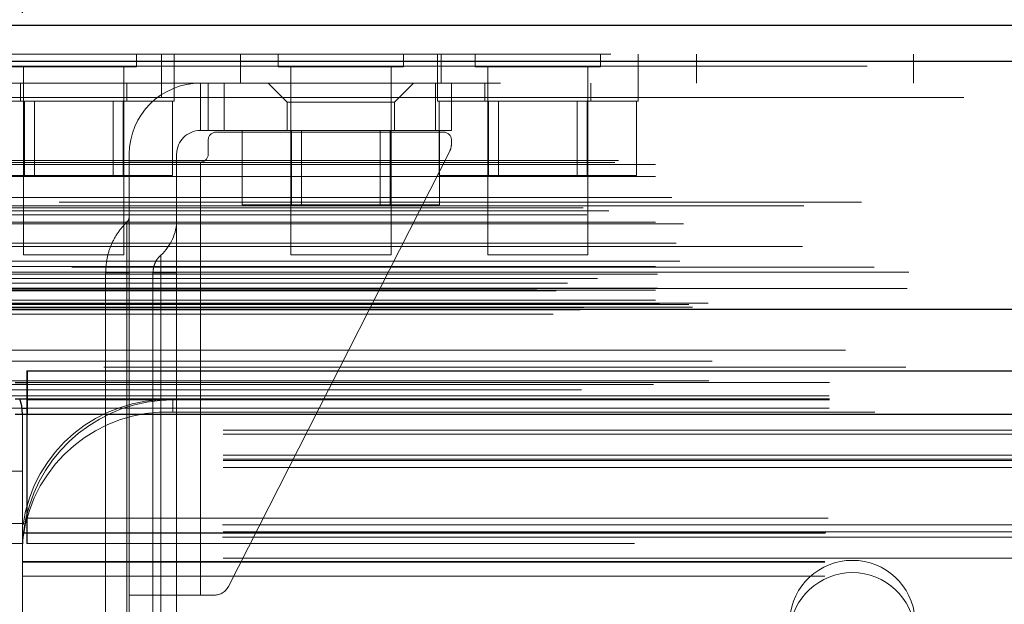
# Model space of a CAD drawing. Header units: inches. Extents: x 0.2 to 10.8, y 0.2 to 8.2.
# Tile 9 of 171: x 3.0785 to 3.2013, y 2.1873 to 2.2601. Entities that reach past the tile are written whole.
import ezdxf

# ---------------------------------------------------------------- set-up
doc = ezdxf.new("R2010")
doc.units = ezdxf.units.IN
doc.header["$MEASUREMENT"] = 0
doc.linetypes.add('HIDDEN', pattern=[0.07500000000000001, 0.05, -0.025])
doc.layers.add('DIMENSIONS', color=140, linetype='Continuous')
doc.layers.add('SLD-0', color=179, linetype='Continuous')
doc.styles.add('SLDTEXTSTYLE0', font='TXT', dxfattribs={"width": 0.7})
doc.dimstyles.new('SLDDIMSTYLE0', dxfattribs={"dimtxt": 0.0849609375, "dimasz": 0.13, "dimexe": 0, "dimexo": 0.0625, "dimgap": 0.021240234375, "dimtad": 0, "dimtih": 1, "dimtoh": 1, "dimlfac": 20, "dimrnd": 1e-09, "dimzin": 12, "dimdsep": 46, "dimtxsty": 'SLDTEXTSTYLE0', "dimsah": 1, "dimcen": 0.09, "dimadec": 0, "dimazin": 3, "dimtfac": 1, "dimtofl": 0, "dimtmove": 0, "dimatfit": 3, "dimfxl": 0, "dimfrac": 2, "dimtolj": 1, "dimtzin": 12, "dimarcsym": 0})

# ---------------------------------------------------------------- blocks, each defined once
blk = doc.blocks.new('_D_29')
at = {"layer": 'DIMENSIONS'}
for p, q in [((3.078871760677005, 2.260963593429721), (3.078871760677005, 2.65352070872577)), ((4.755771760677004, 2.260963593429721), (4.755771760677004, 2.65352070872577)), ((3.078871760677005, 2.52852070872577), (3.660557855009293, 2.52852070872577)), ((3.775690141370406, 2.528520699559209), (3.747160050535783, 2.528520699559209)), ((3.747160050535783, 2.528520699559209), (3.747160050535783, 2.393489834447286)), ((4.098838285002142, 2.528520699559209), (4.127368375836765, 2.528520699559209)), ((4.127368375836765, 2.528520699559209), (4.127368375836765, 2.393489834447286)), ((4.755771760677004, 2.52852070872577), (4.213970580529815, 2.52852070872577)), ((3.747160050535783, 2.393489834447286), (3.775690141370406, 2.393489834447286)), ((4.127368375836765, 2.393489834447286), (4.098838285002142, 2.393489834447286))]:
    blk.add_line(p, q, dxfattribs=at)
for points in [[(3.078871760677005, 2.52852070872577), (3.208871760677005, 2.50852070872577), (3.208871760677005, 2.54852070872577)], [(4.755771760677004, 2.52852070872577), (4.625771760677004, 2.54852070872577), (4.625771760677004, 2.50852070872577)]]:
    blk.add_solid(points, dxfattribs=at)
at = {"layer": 'DIMENSIONS', "char_height": 0.08333333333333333, "attachment_point": 1, "style": 'SLDTEXTSTYLE0'}
for s, insert in [('33.54', (3.775690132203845, 2.654963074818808)), ('851.9', (3.775690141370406, 2.500912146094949))]:
    blk.add_mtext(s, dxfattribs=dict(at, insert=insert))

msp = doc.modelspace()

# ---------------------------------------------------------------- linework, layer by layer
at = {"layer": 'SLD-0', "linetype": 'Continuous', "lineweight": 25}
for p, q in [((3.052228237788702, 2.259420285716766), (4.782407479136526, 2.259420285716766)), ((3.050461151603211, 2.254957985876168), (4.784174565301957, 2.254957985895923)), ((3.045010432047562, 2.224045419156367), (4.789625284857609, 2.224045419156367)), ((3.079467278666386, 2.216363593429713), (4.755176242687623, 2.216363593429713)), ((3.079467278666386, 2.216363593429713), (3.079467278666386, 2.210963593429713)), ((3.077971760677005, 2.214934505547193), (3.079467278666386, 2.214934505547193)), ((3.077971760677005, 2.212872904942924), (3.079467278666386, 2.212872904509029)), ((3.079421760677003, 2.212874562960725), (3.079421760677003, 2.210963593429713)), ((3.077967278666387, 2.210963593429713), (3.079467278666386, 2.210963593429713)), ((3.078817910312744, 2.211724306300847), (3.079421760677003, 2.211724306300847)), ((3.079467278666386, 2.210963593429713), (4.755176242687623, 2.210963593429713))]:
    msp.add_line(p, q, dxfattribs=at)
at = {"layer": 'SLD-0', "linetype": 'HIDDEN', "lineweight": 18}
for p, q in [((4.784174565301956, 2.254957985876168), (3.05046115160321, 2.254957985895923)), ((3.052228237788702, 2.255820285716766), (4.782407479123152, 2.255820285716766)), ((3.093072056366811, 2.254257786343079), (3.093072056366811, 2.255820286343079)), ((3.096209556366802, 2.250420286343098), (3.096209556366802, 2.255820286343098)), ((3.097759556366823, 2.252220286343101), (3.097759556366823, 2.255820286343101)), ((3.106059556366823, 2.255820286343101), (3.106059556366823, 2.252220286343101)), ((3.110747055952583, 2.255820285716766), (3.110747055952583, 2.254257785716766)), ((3.126372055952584, 2.254257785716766), (3.126372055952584, 2.255820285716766)), ((3.130609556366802, 2.255820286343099), (3.130609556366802, 2.252220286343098)), ((3.131059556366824, 2.252220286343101), (3.131059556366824, 2.255820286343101)), ((3.13529705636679, 2.255820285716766), (3.13529705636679, 2.254257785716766)), ((3.15092205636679, 2.254257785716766), (3.15092205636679, 2.255820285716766)), ((3.155609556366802, 2.252220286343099), (3.155609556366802, 2.255820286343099)), ((3.162909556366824, 2.252220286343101), (3.162909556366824, 2.255820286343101)), ((3.189959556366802, 2.2522202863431), (3.189959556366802, 2.2558202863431)), ((3.050461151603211, 2.254332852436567), (4.784174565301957, 2.254332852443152)), ((4.784174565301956, 2.254332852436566), (3.05046115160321, 2.254332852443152)), ((3.077447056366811, 2.254257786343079), (3.093072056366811, 2.254257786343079)), ((3.079009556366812, 2.254257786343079), (3.079009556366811, 2.230820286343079)), ((3.091509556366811, 2.230820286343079), (3.091509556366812, 2.254257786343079)), ((3.110747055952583, 2.254257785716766), (3.126372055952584, 2.254257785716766)), ((3.112309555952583, 2.254257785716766), (3.112309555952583, 2.230820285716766)), ((3.124809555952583, 2.230820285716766), (3.124809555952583, 2.254257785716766)), ((3.13529705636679, 2.254257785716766), (3.15092205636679, 2.254257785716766)), ((3.13685955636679, 2.254257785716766), (3.136859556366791, 2.230820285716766)), ((3.14935955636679, 2.230820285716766), (3.14935955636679, 2.254257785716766)), ((3.069159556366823, 2.252220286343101), (3.096209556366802, 2.252220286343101)), ((3.078634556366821, 2.252220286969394), (3.078634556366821, 2.249970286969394)), ((3.091884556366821, 2.249970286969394), (3.091884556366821, 2.252220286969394)), ((4.738459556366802, 2.252220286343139), (3.096209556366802, 2.252220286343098)), ((3.097759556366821, 2.249970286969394), (3.097759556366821, 2.252220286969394)), ((3.101039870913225, 2.252220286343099), (3.101039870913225, 2.246314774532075)), ((3.101039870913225, 2.246314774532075), (3.101039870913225, 2.252220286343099)), ((3.101039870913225, 2.252220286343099), (3.101039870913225, 2.246314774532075)), ((3.101039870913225, 2.246314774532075), (3.101039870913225, 2.252220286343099)), ((3.101039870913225, 2.252220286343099), (3.101039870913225, 2.246314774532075)), ((3.101039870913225, 2.246314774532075), (3.101039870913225, 2.252220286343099)), ((3.101039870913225, 2.252220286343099), (3.101039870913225, 2.246314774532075)), ((3.101039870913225, 2.246314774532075), (3.101039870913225, 2.252220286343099)), ((3.102024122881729, 2.252220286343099), (3.102024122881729, 2.246314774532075)), ((3.103992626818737, 2.252220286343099), (3.103992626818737, 2.246314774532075)), ((3.103992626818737, 2.252220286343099), (3.103992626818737, 2.246314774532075)), ((3.103992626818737, 2.252220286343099), (3.103992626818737, 2.246314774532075)), ((3.103992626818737, 2.252220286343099), (3.103992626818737, 2.246314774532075)), ((3.103992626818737, 2.252220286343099), (3.103992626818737, 2.246314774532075)), ((3.103992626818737, 2.252220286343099), (3.103992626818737, 2.246314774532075)), ((3.103992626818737, 2.252220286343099), (3.103992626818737, 2.246314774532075)), ((3.103992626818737, 2.252220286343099), (3.103992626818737, 2.246314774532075)), ((3.109504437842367, 2.252220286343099), (3.111866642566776, 2.249858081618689)), ((3.125252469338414, 2.249858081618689), (3.127614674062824, 2.252220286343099)), ((3.13037057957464, 2.252220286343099), (3.13037057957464, 2.246314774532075)), ((3.13037057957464, 2.252220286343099), (3.13037057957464, 2.246314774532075)), ((3.13037057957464, 2.252220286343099), (3.13037057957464, 2.246314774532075)), ((3.13037057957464, 2.252220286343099), (3.13037057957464, 2.246314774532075)), ((3.13037057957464, 2.252220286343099), (3.13037057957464, 2.246314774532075)), ((3.13037057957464, 2.252220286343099), (3.13037057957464, 2.246314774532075)), ((3.13037057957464, 2.252220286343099), (3.13037057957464, 2.246314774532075)), ((3.13037057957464, 2.252220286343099), (3.13037057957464, 2.246314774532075)), ((3.130609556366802, 2.252220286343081), (3.130609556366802, 2.249970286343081)), ((3.132339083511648, 2.252220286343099), (3.132339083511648, 2.246314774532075)), ((3.136484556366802, 2.252220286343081), (3.136484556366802, 2.249970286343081)), ((3.149734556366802, 2.249970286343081), (3.149734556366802, 2.252220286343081)), ((3.155609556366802, 2.249970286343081), (3.155609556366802, 2.252220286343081)), ((3.096209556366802, 2.250420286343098), (3.070309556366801, 2.250420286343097)), ((3.072759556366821, 2.249970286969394), (3.097759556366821, 2.249970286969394)), ((3.079110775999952, 2.249970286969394), (3.079110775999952, 2.240720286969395)), ((3.080362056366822, 2.249970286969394), (3.080362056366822, 2.240720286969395)), ((3.090157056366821, 2.240720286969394), (3.090157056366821, 2.249970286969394)), ((3.091408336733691, 2.249970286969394), (3.091408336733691, 2.240720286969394)), ((3.096209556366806, 2.250420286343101), (4.738459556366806, 2.250420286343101)), ((3.096209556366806, 2.250420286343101), (4.738459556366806, 2.250420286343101)), ((4.738459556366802, 2.250420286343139), (3.096209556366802, 2.250420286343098)), ((4.738459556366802, 2.250420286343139), (3.096209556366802, 2.250420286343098)), ((3.097557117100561, 2.249970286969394), (3.09755711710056, 2.240720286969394)), ((3.125252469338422, 2.249858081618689), (3.111866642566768, 2.249858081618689)), ((3.111866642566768, 2.249858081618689), (3.111866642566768, 2.246314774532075)), ((3.125252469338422, 2.246314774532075), (3.125252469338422, 2.249858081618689)), ((3.130609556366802, 2.249970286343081), (3.155609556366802, 2.249970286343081)), ((3.130811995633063, 2.249970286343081), (3.130811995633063, 2.240720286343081)), ((3.136960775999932, 2.249970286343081), (3.136960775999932, 2.240720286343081)), ((3.138212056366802, 2.249970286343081), (3.138212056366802, 2.240720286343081)), ((3.148007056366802, 2.240720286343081), (3.148007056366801, 2.249970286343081)), ((3.149258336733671, 2.249970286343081), (3.149258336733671, 2.240720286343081)), ((3.155407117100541, 2.249970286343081), (3.155407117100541, 2.240720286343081)), ((3.102024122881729, 2.246314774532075), (3.101039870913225, 2.246314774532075)), ((3.103992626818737, 2.246314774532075), (3.102024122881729, 2.246314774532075)), ((3.103992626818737, 2.246314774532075), (3.13037057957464, 2.246314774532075)), ((3.106261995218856, 2.246314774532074), (3.106261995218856, 2.237064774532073)), ((3.112410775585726, 2.246314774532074), (3.112410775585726, 2.237064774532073)), ((3.113662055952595, 2.246314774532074), (3.113662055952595, 2.237064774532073)), ((3.123457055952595, 2.237064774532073), (3.123457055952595, 2.246314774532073)), ((3.124708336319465, 2.246314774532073), (3.124708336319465, 2.237064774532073)), ((3.132339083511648, 2.246314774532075), (3.13037057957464, 2.246314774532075)), ((3.130857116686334, 2.246314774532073), (3.130857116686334, 2.237064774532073)), ((3.102024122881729, 2.24513367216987), (3.102024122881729, 2.243362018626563)), ((3.131354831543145, 2.246117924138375), (3.103008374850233, 2.246117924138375)), ((3.132339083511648, 2.244621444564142), (3.132339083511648, 2.24513367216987)), ((3.132125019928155, 2.243728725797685), (3.104540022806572, 2.189516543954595)), ((3.053165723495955, 2.242587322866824), (4.781469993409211, 2.242587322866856)), ((3.09218160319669, 2.243362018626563), (3.09218160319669, 2.24237776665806)), ((3.098087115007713, 2.24237776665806), (3.098087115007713, 2.243362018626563)), ((3.052727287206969, 2.242327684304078), (4.781908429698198, 2.2423276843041)), ((3.057796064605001, 2.242087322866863), (4.776839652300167, 2.242087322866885)), ((3.057796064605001, 2.242087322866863), (4.776839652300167, 2.242087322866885)), ((3.09218160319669, 2.24237776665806), (3.09218160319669, 2.188440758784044)), ((3.101039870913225, 2.24237776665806), (3.09218160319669, 2.24237776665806)), ((3.098087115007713, 2.24237776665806), (3.098087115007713, 2.188440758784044)), ((3.101039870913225, 2.24237776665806), (3.101039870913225, 2.188440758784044)), ((3.101039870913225, 2.24237776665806), (3.101039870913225, 2.188440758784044)), ((3.101039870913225, 2.188440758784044), (3.101039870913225, 2.24237776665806)), ((3.101039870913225, 2.188440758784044), (3.101039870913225, 2.24237776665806)), ((3.101039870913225, 2.24237776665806), (3.101039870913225, 2.188440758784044)), ((3.101039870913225, 2.24237776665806), (3.101039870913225, 2.188440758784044)), ((3.101039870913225, 2.188440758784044), (3.101039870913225, 2.24237776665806)), ((3.101039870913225, 2.188440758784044), (3.101039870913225, 2.24237776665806)), ((3.101039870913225, 2.24237776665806), (3.101039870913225, 2.188440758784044)), ((3.101039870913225, 2.24237776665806), (3.101039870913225, 2.188440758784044)), ((3.101039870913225, 2.188440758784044), (3.101039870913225, 2.24237776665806)), ((3.101039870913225, 2.188440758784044), (3.101039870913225, 2.24237776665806)), ((3.101039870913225, 2.24237776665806), (3.101039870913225, 2.188440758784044)), ((3.101039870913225, 2.24237776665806), (3.101039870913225, 2.188440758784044)), ((3.101039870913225, 2.188440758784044), (3.101039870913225, 2.24237776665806)), ((3.101039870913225, 2.188440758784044), (3.101039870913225, 2.24237776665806)), ((3.057796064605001, 2.24056777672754), (4.776839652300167, 2.240567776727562)), ((3.072961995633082, 2.240720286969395), (3.079110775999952, 2.240720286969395)), ((3.079110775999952, 2.240720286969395), (3.091408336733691, 2.240720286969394)), ((3.091408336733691, 2.240720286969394), (3.09755711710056, 2.240720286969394)), ((3.130811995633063, 2.240720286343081), (3.136960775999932, 2.240720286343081)), ((3.136960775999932, 2.240720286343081), (3.149258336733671, 2.240720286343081)), ((3.149258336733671, 2.240720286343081), (3.155407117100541, 2.240720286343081)), ((3.05981564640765, 2.237982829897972), (4.774820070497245, 2.237982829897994)), ((3.048764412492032, 2.236668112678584), (4.785871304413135, 2.236668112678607)), ((4.78345008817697, 2.237369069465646), (3.051184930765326, 2.237369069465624)), ((3.057796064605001, 2.236946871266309), (4.776839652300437, 2.236946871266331)), ((4.776280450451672, 2.236951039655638), (3.058347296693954, 2.236951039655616)), ((3.106261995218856, 2.237064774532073), (3.112410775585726, 2.237064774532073)), ((3.112410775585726, 2.237064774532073), (3.124708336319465, 2.237064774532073)), ((3.124708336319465, 2.237064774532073), (3.130857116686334, 2.237064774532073)), ((3.049231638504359, 2.235792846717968), (4.785398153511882, 2.23579284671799)), ((3.051945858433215, 2.236317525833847), (4.782689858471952, 2.236317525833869)), ((3.057796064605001, 2.234879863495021), (4.776839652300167, 2.234879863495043)), ((3.061254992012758, 2.234689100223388), (4.773375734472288, 2.234689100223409)), ((4.77609620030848, 2.231880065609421), (3.058539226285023, 2.2318800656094)), ((3.060373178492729, 2.232285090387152), (4.774262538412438, 2.232285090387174)), ((3.060373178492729, 2.232285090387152), (4.774262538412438, 2.232285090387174)), ((3.079009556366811, 2.230820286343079), (3.091509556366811, 2.230820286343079)), ((3.112309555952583, 2.230820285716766), (3.124809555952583, 2.230820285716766)), ((3.136859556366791, 2.230820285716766), (3.14935955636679, 2.230820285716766)), ((4.78501769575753, 2.229303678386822), (3.049617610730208, 2.229303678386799)), ((3.057796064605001, 2.229377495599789), (4.776839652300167, 2.229377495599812)), ((3.060799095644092, 2.230046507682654), (4.773834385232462, 2.230046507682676)), ((3.046026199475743, 2.227863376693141), (4.788609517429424, 2.227863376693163)), ((3.050554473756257, 2.227881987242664), (4.78408124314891, 2.227881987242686)), ((3.057796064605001, 2.228673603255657), (4.776839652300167, 2.228673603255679)), ((3.057796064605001, 2.228673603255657), (3.089184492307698, 2.228673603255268)), ((3.058046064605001, 2.228423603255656), (4.776589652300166, 2.228423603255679)), ((3.08923148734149, 2.228598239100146), (3.08923148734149, 2.155763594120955)), ((3.089365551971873, 2.228673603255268), (4.776839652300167, 2.228673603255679)), ((3.091886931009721, 2.155763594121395), (3.091886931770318, 2.228598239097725)), ((3.091886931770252, 2.228598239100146), (3.091886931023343, 2.155763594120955)), ((3.091886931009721, 2.155763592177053), (3.091886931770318, 2.228598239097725)), ((3.091886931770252, 2.228598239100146), (3.091886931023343, 2.155763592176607)), ((3.091886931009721, 2.155763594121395), (3.091886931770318, 2.228598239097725)), ((3.091886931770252, 2.228598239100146), (3.091886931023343, 2.155763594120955)), ((3.091886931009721, 2.155763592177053), (3.091886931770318, 2.228598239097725)), ((3.091886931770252, 2.228598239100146), (3.091886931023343, 2.155763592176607)), ((3.091886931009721, 2.155763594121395), (3.091886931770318, 2.228598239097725)), ((3.091886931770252, 2.228598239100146), (3.091886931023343, 2.155763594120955)), ((3.091886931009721, 2.155763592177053), (3.091886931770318, 2.228598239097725)), ((3.091886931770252, 2.228598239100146), (3.091886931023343, 2.155763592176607)), ((3.091886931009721, 2.155763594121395), (3.091886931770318, 2.228598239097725)), ((3.091886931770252, 2.228598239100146), (3.091886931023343, 2.155763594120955)), ((3.091886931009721, 2.155763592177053), (3.091886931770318, 2.228598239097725)), ((3.091886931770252, 2.228598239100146), (3.091886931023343, 2.155763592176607)), ((3.09218160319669, 2.228598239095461), (3.091886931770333, 2.228598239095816)), ((3.09218160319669, 2.228598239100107), (3.091886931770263, 2.228598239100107)), ((3.09218160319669, 2.228598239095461), (3.091886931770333, 2.228598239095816)), ((3.09218160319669, 2.228598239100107), (3.091886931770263, 2.228598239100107)), ((3.09218160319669, 2.228598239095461), (3.091886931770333, 2.228598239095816)), ((3.09218160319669, 2.228598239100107), (3.091886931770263, 2.228598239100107)), ((3.09218160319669, 2.228598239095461), (3.091886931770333, 2.228598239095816)), ((3.09218160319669, 2.228598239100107), (3.091886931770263, 2.228598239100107)), ((3.09218160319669, 2.228598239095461), (3.091886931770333, 2.228598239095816)), ((3.09218160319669, 2.228598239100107), (3.091886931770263, 2.228598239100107)), ((3.09218160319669, 2.228598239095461), (3.091886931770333, 2.228598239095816)), ((3.09218160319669, 2.228598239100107), (3.091886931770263, 2.228598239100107)), ((3.09218160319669, 2.228598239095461), (3.091886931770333, 2.228598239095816)), ((3.09218160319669, 2.228598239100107), (3.091886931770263, 2.228598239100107)), ((3.09218160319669, 2.228598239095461), (3.091886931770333, 2.228598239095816)), ((3.09218160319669, 2.228598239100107), (3.091886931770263, 2.228598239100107)), ((3.09218160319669, 2.228598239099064), (3.092181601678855, 2.155763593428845)), ((3.095134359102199, 2.228598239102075), (3.095134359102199, 2.15576359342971)), ((3.098087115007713, 2.228598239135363), (3.096115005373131, 2.228598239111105)), ((3.096115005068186, 2.155763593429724), (3.096115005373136, 2.228598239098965)), ((3.098087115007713, 2.228598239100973), (3.096115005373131, 2.228598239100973)), ((3.096115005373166, 2.228598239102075), (3.09611500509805, 2.155763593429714)), ((3.098087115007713, 2.228598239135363), (3.096115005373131, 2.228598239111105)), ((3.096115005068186, 2.155763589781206), (3.096115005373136, 2.228598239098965)), ((3.098087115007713, 2.228598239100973), (3.096115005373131, 2.228598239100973)), ((3.096115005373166, 2.228598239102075), (3.09611500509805, 2.155763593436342)), ((3.098087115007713, 2.228598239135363), (3.096115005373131, 2.228598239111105)), ((3.096115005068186, 2.155763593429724), (3.096115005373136, 2.228598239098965)), ((3.098087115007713, 2.228598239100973), (3.096115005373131, 2.228598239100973)), ((3.096115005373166, 2.228598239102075), (3.09611500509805, 2.155763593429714)), ((3.098087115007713, 2.228598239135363), (3.096115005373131, 2.228598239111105)), ((3.096115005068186, 2.155763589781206), (3.096115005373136, 2.228598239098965)), ((3.098087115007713, 2.228598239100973), (3.096115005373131, 2.228598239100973)), ((3.096115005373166, 2.228598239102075), (3.09611500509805, 2.155763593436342)), ((3.098087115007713, 2.228598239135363), (3.096115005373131, 2.228598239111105)), ((3.096115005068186, 2.155763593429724), (3.096115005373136, 2.228598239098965)), ((3.098087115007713, 2.228598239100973), (3.096115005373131, 2.228598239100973)), ((3.096115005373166, 2.228598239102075), (3.09611500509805, 2.155763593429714)), ((3.098087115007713, 2.228598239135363), (3.096115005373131, 2.228598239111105)), ((3.096115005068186, 2.155763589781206), (3.096115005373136, 2.228598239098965)), ((3.098087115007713, 2.228598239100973), (3.096115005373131, 2.228598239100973)), ((3.096115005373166, 2.228598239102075), (3.09611500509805, 2.155763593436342)), ((3.098087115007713, 2.228598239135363), (3.096115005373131, 2.228598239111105)), ((3.096115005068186, 2.155763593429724), (3.096115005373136, 2.228598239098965)), ((3.098087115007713, 2.228598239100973), (3.096115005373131, 2.228598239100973)), ((3.096115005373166, 2.228598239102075), (3.09611500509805, 2.155763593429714)), ((3.098087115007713, 2.228598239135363), (3.096115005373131, 2.228598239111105)), ((3.096115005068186, 2.155763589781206), (3.096115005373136, 2.228598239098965)), ((3.098087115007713, 2.228598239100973), (3.096115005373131, 2.228598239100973)), ((3.096115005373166, 2.228598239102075), (3.09611500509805, 2.155763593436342)), ((3.042985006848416, 2.226580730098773), (4.791650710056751, 2.226580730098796)), ((3.042985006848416, 2.226580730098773), (4.791650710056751, 2.226580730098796)), ((4.789169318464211, 2.226631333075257), (3.045466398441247, 2.226631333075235)), ((3.046817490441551, 2.227293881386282), (4.787817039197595, 2.227293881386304)), ((3.058046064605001, 2.226673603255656), (4.776589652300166, 2.226673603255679)), ((3.045412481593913, 2.226325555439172), (4.789223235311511, 2.226325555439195)), ((3.057796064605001, 2.226423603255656), (4.776839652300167, 2.226423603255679)), ((3.057796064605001, 2.226423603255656), (4.776839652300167, 2.226423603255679)), ((3.048854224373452, 2.224271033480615), (4.785781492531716, 2.224271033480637)), ((3.048854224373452, 2.224271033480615), (4.785781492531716, 2.224271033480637)), ((3.057796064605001, 2.225179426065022), (4.776839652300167, 2.225179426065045)), ((3.057796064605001, 2.225179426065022), (4.776839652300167, 2.225179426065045)), ((3.058296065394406, 2.224673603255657), (4.776339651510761, 2.224673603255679)), ((3.058296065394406, 2.224673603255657), (4.776339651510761, 2.224673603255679)), ((3.061943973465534, 2.224631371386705), (4.772691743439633, 2.224631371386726)), ((3.061943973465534, 2.224631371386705), (4.772691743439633, 2.224631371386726)), ((3.062407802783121, 2.224303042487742), (4.772227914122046, 2.224303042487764)), ((3.062407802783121, 2.224303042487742), (4.772227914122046, 2.224303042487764)), ((4.764359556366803, 2.22482028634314), (3.070309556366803, 2.224820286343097)), ((3.04501043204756, 2.223420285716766), (4.789625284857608, 2.223420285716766)), ((3.048276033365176, 2.224000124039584), (4.786359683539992, 2.224000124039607)), ((3.048401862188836, 2.223984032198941), (4.786233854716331, 2.223984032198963)), ((3.064862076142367, 2.217587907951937), (4.7697736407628, 2.217587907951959)), ((3.079421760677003, 2.216363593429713), (3.079467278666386, 2.216363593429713)), ((3.079421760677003, 2.216363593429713), (3.079421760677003, 2.212874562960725)), ((3.057523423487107, 2.214677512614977), (4.777112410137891, 2.214677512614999)), ((3.064424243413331, 2.21511177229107), (4.770197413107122, 2.215111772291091)), ((3.079467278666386, 2.214934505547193), (4.755176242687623, 2.214934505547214)), ((3.036010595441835, 2.213245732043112), (3.079421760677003, 2.213245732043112)), ((3.079421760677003, 2.213245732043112), (4.755221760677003, 2.213245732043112)), ((3.079421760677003, 2.212763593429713), (3.079467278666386, 2.212763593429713)), ((3.079467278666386, 2.212763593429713), (4.755176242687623, 2.212763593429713)), ((3.097621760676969, 2.212763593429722), (3.097621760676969, 2.211242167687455)), ((3.036010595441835, 2.211724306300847), (3.078817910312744, 2.211724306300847)), ((3.078871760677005, 2.194863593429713), (3.078871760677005, 2.210963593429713)), ((3.079421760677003, 2.211724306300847), (4.755221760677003, 2.211724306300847)), ((3.079421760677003, 2.210963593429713), (3.079421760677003, 2.194863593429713)), ((3.079467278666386, 2.210963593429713), (4.755176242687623, 2.210963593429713)), ((3.079467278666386, 2.210963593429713), (4.755176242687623, 2.210963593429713)), ((3.079467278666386, 2.210963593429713), (4.755176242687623, 2.210963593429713)), ((3.079467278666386, 2.210963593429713), (3.079467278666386, 2.194863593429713)), ((3.079467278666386, 2.210963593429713), (4.755176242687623, 2.210963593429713)), ((3.079467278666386, 2.210963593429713), (4.755176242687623, 2.210963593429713)), ((3.385121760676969, 2.211242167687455), (3.097621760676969, 2.211242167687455)), ((3.403871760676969, 2.208981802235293), (3.078871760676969, 2.208981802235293)), ((3.403871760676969, 2.208475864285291), (3.078871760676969, 2.208475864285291)), ((3.403871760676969, 2.205863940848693), (3.078871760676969, 2.205863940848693)), ((3.403871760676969, 2.205381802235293), (3.078871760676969, 2.205381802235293)), ((3.403871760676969, 2.205213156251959), (3.078871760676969, 2.205213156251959)), ((3.075271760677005, 2.203863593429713), (3.078871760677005, 2.203863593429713)), ((3.403871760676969, 2.204342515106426), (3.078871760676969, 2.204342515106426)), ((3.078871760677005, 2.197363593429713), (3.075271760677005, 2.197363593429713)), ((3.075271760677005, 2.197363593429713), (3.078871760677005, 2.197363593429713)), ((3.078871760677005, 2.197363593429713), (3.075271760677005, 2.197363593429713)), ((3.075271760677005, 2.197363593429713), (3.078871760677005, 2.197363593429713)), ((3.078871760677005, 2.197363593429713), (3.075271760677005, 2.197363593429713)), ((3.075271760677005, 2.197363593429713), (3.078871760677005, 2.197363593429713)), ((3.078871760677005, 2.197363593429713), (3.075271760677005, 2.197363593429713)), ((3.075271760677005, 2.197363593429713), (3.078871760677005, 2.197363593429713)), ((3.403807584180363, 2.197175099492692), (3.078935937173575, 2.197175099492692)), ((3.079303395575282, 2.198013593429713), (3.403440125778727, 2.198013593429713)), ((3.079303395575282, 2.198013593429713), (3.403440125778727, 2.198013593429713)), ((3.403871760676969, 2.196304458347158), (3.078871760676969, 2.196304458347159)), ((3.078871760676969, 2.196135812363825), (3.403871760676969, 2.196135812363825)), ((3.079001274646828, 2.196213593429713), (3.403742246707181, 2.196213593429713)), ((3.078871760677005, 2.194863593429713), (3.075271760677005, 2.194863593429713)), ((3.078871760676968, 2.194344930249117), (3.078871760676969, 2.194863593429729)), ((3.403807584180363, 2.195653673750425), (3.078935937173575, 2.195653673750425)), ((3.079467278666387, 2.194863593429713), (3.079421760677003, 2.194863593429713)), ((4.755176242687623, 2.194863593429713), (3.079467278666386, 2.194863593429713)), ((3.078871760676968, 2.194344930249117), (3.078871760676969, 2.194013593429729)), ((3.078871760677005, 2.194013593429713), (3.078871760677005, 2.190813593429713)), ((3.403871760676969, 2.193041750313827), (3.078871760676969, 2.193041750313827)), ((3.078871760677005, 2.192613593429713), (3.403871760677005, 2.192613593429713)), ((3.078871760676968, 2.192535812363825), (3.403871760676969, 2.192535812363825)), ((3.078871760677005, 2.190813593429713), (3.078871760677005, 2.144013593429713)), ((3.078871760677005, 2.190813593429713), (3.403871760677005, 2.190813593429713)), ((3.078871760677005, 2.190813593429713), (3.403871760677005, 2.190813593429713)), ((3.101039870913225, 2.188440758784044), (3.09218160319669, 2.188440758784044)), ((3.09218160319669, 2.188440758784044), (3.09218160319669, 2.155763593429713)), ((3.098087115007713, 2.155763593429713), (3.098087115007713, 2.188440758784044)), ((3.102785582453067, 2.188440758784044), (3.101039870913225, 2.188440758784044))]:
    msp.add_line(p, q, dxfattribs=at)
at = {"layer": 'SLD-0', "linetype": 'HIDDEN', "lineweight": 18, "flags": 128}
for points in [[(4.781469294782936, 2.218949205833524), (3.931233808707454, 2.218949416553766), (3.053170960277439, 2.218949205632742)], [(4.776207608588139, 2.218960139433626), (3.931233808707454, 2.218960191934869), (3.058427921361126, 2.218960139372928)], [(4.788989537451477, 2.216825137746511), (3.880757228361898, 2.216825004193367), (3.045642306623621, 2.216825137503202)], [(4.788988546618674, 2.216825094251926), (3.988493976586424, 2.216823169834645), (3.04564308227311, 2.216825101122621)], [(3.06443904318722, 2.215111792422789), (3.903398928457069, 2.21511223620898), (4.770212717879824, 2.215111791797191)], [(3.048568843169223, 2.214007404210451), (3.903392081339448, 2.214006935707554), (4.786072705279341, 2.214007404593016)], [(3.079467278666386, 2.212872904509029), (3.903392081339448, 2.21287266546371), (4.755176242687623, 2.212872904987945)]]:
    msp.add_lwpolyline(points, dxfattribs=at)
at = {"layer": 'SLD-0', "linetype": 'Continuous', "lineweight": 25, "flags": 128}
msp.add_lwpolyline([(3.078871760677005, 2.210963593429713), (3.078768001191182, 2.2120170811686), (3.078519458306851, 2.212882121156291)], dxfattribs=at)
at = {"layer": 'SLD-0', "linetype": 'HIDDEN', "lineweight": 18}
for centre, radius, start, end in [((3.101039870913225, 2.243362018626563), 0.00885826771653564, 90, 180), ((3.101039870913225, 2.243362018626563), 0.002952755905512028, 90, 180), ((3.103008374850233, 2.24513367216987), 0.0009842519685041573, 90, 180), ((3.131354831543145, 2.24513367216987), 0.0009842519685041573, 0, 90), ((3.13037057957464, 2.244621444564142), 0.001968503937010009, 333.031464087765, 0), ((3.101039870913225, 2.243362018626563), 0.0009842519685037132, 270.0000000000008, 0), ((3.091197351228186, 2.235626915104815), 0.0009842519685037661, 314.4762724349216, 0), ((3.09218160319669, 2.235200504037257), 0.005905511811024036, 311.7633977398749, 0), ((3.09687687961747, 2.194662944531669), 0.01811596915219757, 87.64348374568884, 172.0290646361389), ((3.097621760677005, 2.194013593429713), 0.01875, 90, 167.6822340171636), ((3.09687687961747, 2.193141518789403), 0.01811596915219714, 87.64348374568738, 172.0290646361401), ((3.182321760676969, 2.184936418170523), 0.007832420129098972, 4.087218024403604, 175.9127819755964), ((3.182321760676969, 2.183414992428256), 0.007832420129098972, 4.087218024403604, 175.9127819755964), ((3.102785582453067, 2.190409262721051), 0.001968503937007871, 270.0000000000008, 333.0314640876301)]:
    msp.add_arc(centre, radius, start, end, dxfattribs=at)
for points, knots in [([(3.091886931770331, 2.234924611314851), (3.09149154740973, 2.234488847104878), (3.090700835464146, 2.233617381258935), (3.089873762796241, 2.232048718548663), (3.089330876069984, 2.230360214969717), (3.08926462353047, 2.229185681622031), (3.089231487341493, 2.228598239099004)], [0, 0, 0, 0, 0.2500635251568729, 0.5000911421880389, 0.7499707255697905, 1, 1, 1, 1]), ([(3.091886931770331, 2.228598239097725), (3.091886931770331, 2.230261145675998), (3.091886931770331, 2.232719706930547), (3.091886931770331, 2.234595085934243), (3.091886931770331, 2.235089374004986), (3.091886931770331, 2.234595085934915), (3.091886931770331, 2.232719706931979), (3.091886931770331, 2.230261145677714), (3.091886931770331, 2.228598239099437)], [3.14159265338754, 3.14159265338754, 3.14159265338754, 3.14159265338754, 3.92699081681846, 4.31968989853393, 4.71238898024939, 5.10508806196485, 5.49778714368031, 6.28318530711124, 6.28318530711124, 6.28318530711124, 6.28318530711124]), ([(3.091886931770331, 2.228598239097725), (3.091886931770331, 2.230261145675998), (3.091886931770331, 2.232719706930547), (3.091886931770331, 2.234595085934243), (3.091886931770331, 2.235089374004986), (3.091886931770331, 2.234595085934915), (3.091886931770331, 2.232719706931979), (3.091886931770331, 2.230261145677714), (3.091886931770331, 2.228598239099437)], [3.14159265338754, 3.14159265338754, 3.14159265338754, 3.14159265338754, 3.92699081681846, 4.31968989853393, 4.71238898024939, 5.10508806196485, 5.49778714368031, 6.28318530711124, 6.28318530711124, 6.28318530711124, 6.28318530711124]), ([(3.091886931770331, 2.228598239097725), (3.091886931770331, 2.230261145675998), (3.091886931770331, 2.232719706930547), (3.091886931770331, 2.234595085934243), (3.091886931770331, 2.235089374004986), (3.091886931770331, 2.234595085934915), (3.091886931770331, 2.232719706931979), (3.091886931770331, 2.230261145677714), (3.091886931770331, 2.228598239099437)], [3.14159265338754, 3.14159265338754, 3.14159265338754, 3.14159265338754, 3.92699081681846, 4.31968989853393, 4.71238898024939, 5.10508806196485, 5.49778714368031, 6.28318530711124, 6.28318530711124, 6.28318530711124, 6.28318530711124]), ([(3.091886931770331, 2.228598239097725), (3.091886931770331, 2.230261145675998), (3.091886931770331, 2.232719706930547), (3.091886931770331, 2.234595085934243), (3.091886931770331, 2.235089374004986), (3.091886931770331, 2.234595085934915), (3.091886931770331, 2.232719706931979), (3.091886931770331, 2.230261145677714), (3.091886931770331, 2.228598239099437)], [3.14159265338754, 3.14159265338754, 3.14159265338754, 3.14159265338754, 3.92699081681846, 4.31968989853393, 4.71238898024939, 5.10508806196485, 5.49778714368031, 6.28318530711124, 6.28318530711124, 6.28318530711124, 6.28318530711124]), ([(3.091886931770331, 2.228598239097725), (3.091886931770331, 2.230261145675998), (3.091886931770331, 2.232719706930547), (3.091886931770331, 2.234595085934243), (3.091886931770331, 2.235089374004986), (3.091886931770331, 2.234595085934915), (3.091886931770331, 2.232719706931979), (3.091886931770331, 2.230261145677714), (3.091886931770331, 2.228598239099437)], [3.14159265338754, 3.14159265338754, 3.14159265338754, 3.14159265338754, 3.92699081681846, 4.31968989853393, 4.71238898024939, 5.10508806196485, 5.49778714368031, 6.28318530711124, 6.28318530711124, 6.28318530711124, 6.28318530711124]), ([(3.091886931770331, 2.228598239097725), (3.091886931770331, 2.230261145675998), (3.091886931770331, 2.232719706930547), (3.091886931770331, 2.234595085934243), (3.091886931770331, 2.235089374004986), (3.091886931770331, 2.234595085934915), (3.091886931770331, 2.232719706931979), (3.091886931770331, 2.230261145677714), (3.091886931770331, 2.228598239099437)], [3.14159265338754, 3.14159265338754, 3.14159265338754, 3.14159265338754, 3.92699081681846, 4.31968989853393, 4.71238898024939, 5.10508806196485, 5.49778714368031, 6.28318530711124, 6.28318530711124, 6.28318530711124, 6.28318530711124]), ([(3.091886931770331, 2.228598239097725), (3.091886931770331, 2.230261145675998), (3.091886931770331, 2.232719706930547), (3.091886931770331, 2.234595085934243), (3.091886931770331, 2.235089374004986), (3.091886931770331, 2.234595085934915), (3.091886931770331, 2.232719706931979), (3.091886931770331, 2.230261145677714), (3.091886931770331, 2.228598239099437)], [3.14159265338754, 3.14159265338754, 3.14159265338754, 3.14159265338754, 3.92699081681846, 4.31968989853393, 4.71238898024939, 5.10508806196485, 5.49778714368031, 6.28318530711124, 6.28318530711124, 6.28318530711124, 6.28318530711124]), ([(3.091886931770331, 2.228598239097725), (3.091886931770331, 2.230261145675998), (3.091886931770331, 2.232719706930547), (3.091886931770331, 2.234595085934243), (3.091886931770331, 2.235089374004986), (3.091886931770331, 2.234595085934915), (3.091886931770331, 2.232719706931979), (3.091886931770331, 2.230261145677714), (3.091886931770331, 2.228598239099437)], [3.14159265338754, 3.14159265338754, 3.14159265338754, 3.14159265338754, 3.92699081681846, 4.31968989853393, 4.71238898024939, 5.10508806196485, 5.49778714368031, 6.28318530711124, 6.28318530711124, 6.28318530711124, 6.28318530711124]), ([(3.096115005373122, 2.230795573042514), (3.095969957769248, 2.230648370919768), (3.095679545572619, 2.230353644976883), (3.095377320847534, 2.229807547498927), (3.095173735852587, 2.229217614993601), (3.095147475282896, 2.228804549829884), (3.095134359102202, 2.228598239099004)], [0, 0, 0, 0, 0.24967273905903, 0.499891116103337, 0.7502141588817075, 1, 1, 1, 1]), ([(3.096115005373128, 2.228598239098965), (3.096115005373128, 2.228885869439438), (3.096115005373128, 2.229173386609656), (3.096115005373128, 2.229704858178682), (3.096115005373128, 2.229948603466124), (3.096115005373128, 2.230355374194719), (3.096115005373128, 2.230518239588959), (3.096115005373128, 2.230738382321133), (3.096115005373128, 2.230795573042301), (3.096115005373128, 2.230795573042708), (3.096115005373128, 2.230738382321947), (3.096115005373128, 2.230518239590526), (3.096115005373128, 2.23035537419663), (3.096115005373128, 2.229948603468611), (3.096115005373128, 2.2297048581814), (3.096115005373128, 2.229173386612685), (3.096115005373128, 2.228885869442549), (3.096115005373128, 2.228598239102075)], [0, 0, 0, 0, 0.125, 0.125, 0.25, 0.25, 0.375, 0.375, 0.5, 0.5, 0.625, 0.625, 0.75, 0.75, 0.875, 0.875, 1, 1, 1, 1]), ([(3.096115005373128, 2.228598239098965), (3.096115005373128, 2.228885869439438), (3.096115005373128, 2.229173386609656), (3.096115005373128, 2.229704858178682), (3.096115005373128, 2.229948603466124), (3.096115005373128, 2.230355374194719), (3.096115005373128, 2.230518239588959), (3.096115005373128, 2.230738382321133), (3.096115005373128, 2.230795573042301), (3.096115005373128, 2.230795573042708), (3.096115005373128, 2.230738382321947), (3.096115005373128, 2.230518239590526), (3.096115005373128, 2.23035537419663), (3.096115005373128, 2.229948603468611), (3.096115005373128, 2.2297048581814), (3.096115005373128, 2.229173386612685), (3.096115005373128, 2.228885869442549), (3.096115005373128, 2.228598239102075)], [0, 0, 0, 0, 0.125, 0.125, 0.25, 0.25, 0.375, 0.375, 0.5, 0.5, 0.625, 0.625, 0.75, 0.75, 0.875, 0.875, 1, 1, 1, 1]), ([(3.096115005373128, 2.228598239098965), (3.096115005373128, 2.228885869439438), (3.096115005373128, 2.229173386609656), (3.096115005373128, 2.229704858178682), (3.096115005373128, 2.229948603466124), (3.096115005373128, 2.230355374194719), (3.096115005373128, 2.230518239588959), (3.096115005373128, 2.230738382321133), (3.096115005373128, 2.230795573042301), (3.096115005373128, 2.230795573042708), (3.096115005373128, 2.230738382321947), (3.096115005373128, 2.230518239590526), (3.096115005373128, 2.23035537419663), (3.096115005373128, 2.229948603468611), (3.096115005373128, 2.2297048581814), (3.096115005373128, 2.229173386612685), (3.096115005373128, 2.228885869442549), (3.096115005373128, 2.228598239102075)], [0, 0, 0, 0, 0.125, 0.125, 0.25, 0.25, 0.375, 0.375, 0.5, 0.5, 0.625, 0.625, 0.75, 0.75, 0.875, 0.875, 1, 1, 1, 1]), ([(3.096115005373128, 2.228598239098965), (3.096115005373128, 2.228885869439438), (3.096115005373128, 2.229173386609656), (3.096115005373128, 2.229704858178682), (3.096115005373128, 2.229948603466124), (3.096115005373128, 2.230355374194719), (3.096115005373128, 2.230518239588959), (3.096115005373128, 2.230738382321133), (3.096115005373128, 2.230795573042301), (3.096115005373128, 2.230795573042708), (3.096115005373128, 2.230738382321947), (3.096115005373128, 2.230518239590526), (3.096115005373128, 2.23035537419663), (3.096115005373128, 2.229948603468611), (3.096115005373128, 2.2297048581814), (3.096115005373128, 2.229173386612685), (3.096115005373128, 2.228885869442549), (3.096115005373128, 2.228598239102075)], [0, 0, 0, 0, 0.125, 0.125, 0.25, 0.25, 0.375, 0.375, 0.5, 0.5, 0.625, 0.625, 0.75, 0.75, 0.875, 0.875, 1, 1, 1, 1]), ([(3.096115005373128, 2.228598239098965), (3.096115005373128, 2.228885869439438), (3.096115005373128, 2.229173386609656), (3.096115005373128, 2.229704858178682), (3.096115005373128, 2.229948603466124), (3.096115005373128, 2.230355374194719), (3.096115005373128, 2.230518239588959), (3.096115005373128, 2.230738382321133), (3.096115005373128, 2.230795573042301), (3.096115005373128, 2.230795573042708), (3.096115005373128, 2.230738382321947), (3.096115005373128, 2.230518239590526), (3.096115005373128, 2.23035537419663), (3.096115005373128, 2.229948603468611), (3.096115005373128, 2.2297048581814), (3.096115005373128, 2.229173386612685), (3.096115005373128, 2.228885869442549), (3.096115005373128, 2.228598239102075)], [0, 0, 0, 0, 0.125, 0.125, 0.25, 0.25, 0.375, 0.375, 0.5, 0.5, 0.625, 0.625, 0.75, 0.75, 0.875, 0.875, 1, 1, 1, 1]), ([(3.096115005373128, 2.228598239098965), (3.096115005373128, 2.228885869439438), (3.096115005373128, 2.229173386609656), (3.096115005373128, 2.229704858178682), (3.096115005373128, 2.229948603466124), (3.096115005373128, 2.230355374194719), (3.096115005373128, 2.230518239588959), (3.096115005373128, 2.230738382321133), (3.096115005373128, 2.230795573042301), (3.096115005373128, 2.230795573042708), (3.096115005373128, 2.230738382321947), (3.096115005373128, 2.230518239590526), (3.096115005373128, 2.23035537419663), (3.096115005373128, 2.229948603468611), (3.096115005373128, 2.2297048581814), (3.096115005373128, 2.229173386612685), (3.096115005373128, 2.228885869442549), (3.096115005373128, 2.228598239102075)], [0, 0, 0, 0, 0.125, 0.125, 0.25, 0.25, 0.375, 0.375, 0.5, 0.5, 0.625, 0.625, 0.75, 0.75, 0.875, 0.875, 1, 1, 1, 1]), ([(3.096115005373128, 2.228598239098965), (3.096115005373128, 2.228885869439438), (3.096115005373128, 2.229173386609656), (3.096115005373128, 2.229704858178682), (3.096115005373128, 2.229948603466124), (3.096115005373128, 2.230355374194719), (3.096115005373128, 2.230518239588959), (3.096115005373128, 2.230738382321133), (3.096115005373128, 2.230795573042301), (3.096115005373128, 2.230795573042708), (3.096115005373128, 2.230738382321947), (3.096115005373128, 2.230518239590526), (3.096115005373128, 2.23035537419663), (3.096115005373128, 2.229948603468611), (3.096115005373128, 2.2297048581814), (3.096115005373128, 2.229173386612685), (3.096115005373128, 2.228885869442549), (3.096115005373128, 2.228598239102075)], [0, 0, 0, 0, 0.125, 0.125, 0.25, 0.25, 0.375, 0.375, 0.5, 0.5, 0.625, 0.625, 0.75, 0.75, 0.875, 0.875, 1, 1, 1, 1]), ([(3.096115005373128, 2.228598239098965), (3.096115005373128, 2.228885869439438), (3.096115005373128, 2.229173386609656), (3.096115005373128, 2.229704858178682), (3.096115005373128, 2.229948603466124), (3.096115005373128, 2.230355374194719), (3.096115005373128, 2.230518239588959), (3.096115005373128, 2.230738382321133), (3.096115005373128, 2.230795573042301), (3.096115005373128, 2.230795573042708), (3.096115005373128, 2.230738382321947), (3.096115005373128, 2.230518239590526), (3.096115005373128, 2.23035537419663), (3.096115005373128, 2.229948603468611), (3.096115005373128, 2.2297048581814), (3.096115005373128, 2.229173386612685), (3.096115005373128, 2.228885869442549), (3.096115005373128, 2.228598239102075)], [0, 0, 0, 0, 0.125, 0.125, 0.25, 0.25, 0.375, 0.375, 0.5, 0.5, 0.625, 0.625, 0.75, 0.75, 0.875, 0.875, 1, 1, 1, 1]), ([(3.089231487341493, 2.228598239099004), (3.089231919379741, 2.228644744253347), (3.089232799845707, 2.228739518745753), (3.089241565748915, 2.228781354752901), (3.089255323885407, 2.228742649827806), (3.089268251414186, 2.228647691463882), (3.089274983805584, 2.228598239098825)], [0, 0, 0, 0, 0.2296058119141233, 0.4679217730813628, 0.7229045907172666, 1, 1, 1, 1]), ([(3.091886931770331, 2.228598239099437), (3.091490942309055, 2.228598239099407), (3.090699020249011, 2.228598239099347), (3.089881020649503, 2.22859823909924), (3.089400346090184, 2.228598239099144), (3.089338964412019, 2.228598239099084), (3.089318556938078, 2.228598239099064)], [0, 0, 0, 0, 0.2859748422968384, 0.5719086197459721, 0.8576731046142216, 0.9999999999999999, 0.9999999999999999, 0.9999999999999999, 0.9999999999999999]), ([(3.08931855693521, 2.228598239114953), (3.089338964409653, 2.228598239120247), (3.089400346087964, 2.228598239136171), (3.089881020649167, 2.228598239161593), (3.090699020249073, 2.228598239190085), (3.09149094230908, 2.228598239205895), (3.091886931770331, 2.2285982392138)], [0, 0, 0, 0, 0.142326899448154, 0.4280913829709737, 0.7140251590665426, 1, 1, 1, 1]), ([(3.091886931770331, 2.228598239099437), (3.091490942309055, 2.228598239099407), (3.090699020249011, 2.228598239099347), (3.089881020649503, 2.22859823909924), (3.089400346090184, 2.228598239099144), (3.089338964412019, 2.228598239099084), (3.089318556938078, 2.228598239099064)], [0, 0, 0, 0, 0.2859748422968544, 0.5719086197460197, 0.8576731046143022, 1, 1, 1, 1]), ([(3.08931855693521, 2.228598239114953), (3.089338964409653, 2.228598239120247), (3.089400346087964, 2.228598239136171), (3.089881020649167, 2.228598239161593), (3.090699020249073, 2.228598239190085), (3.09149094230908, 2.228598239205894), (3.091886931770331, 2.2285982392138)], [0, 0, 0, 0, 0.1423268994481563, 0.4280913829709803, 0.7140251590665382, 1, 1, 1, 1]), ([(3.091886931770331, 2.228598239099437), (3.091490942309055, 2.228598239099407), (3.09069902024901, 2.228598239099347), (3.089881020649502, 2.228598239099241), (3.089400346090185, 2.228598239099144), (3.089338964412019, 2.228598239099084), (3.089318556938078, 2.228598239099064)], [0, 0, 0, 0, 0.2859748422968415, 0.5719086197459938, 0.857673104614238, 1, 1, 1, 1]), ([(3.08931855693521, 2.228598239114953), (3.089338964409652, 2.228598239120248), (3.089400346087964, 2.228598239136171), (3.089881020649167, 2.228598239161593), (3.090699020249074, 2.228598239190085), (3.09149094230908, 2.228598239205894), (3.091886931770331, 2.2285982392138)], [0, 0, 0, 0, 0.1423268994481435, 0.4280913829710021, 0.7140251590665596, 0.9999999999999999, 0.9999999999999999, 0.9999999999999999, 0.9999999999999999]), ([(3.091886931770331, 2.228598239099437), (3.091490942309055, 2.228598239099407), (3.09069902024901, 2.228598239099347), (3.089881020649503, 2.22859823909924), (3.089400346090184, 2.228598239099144), (3.089338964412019, 2.228598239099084), (3.089318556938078, 2.228598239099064)], [0, 0, 0, 0, 0.2859748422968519, 0.5719086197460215, 0.8576731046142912, 1, 1, 1, 1]), ([(3.08931855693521, 2.228598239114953), (3.089338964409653, 2.228598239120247), (3.089400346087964, 2.228598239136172), (3.089881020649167, 2.228598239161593), (3.090699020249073, 2.228598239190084), (3.09149094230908, 2.228598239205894), (3.091886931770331, 2.2285982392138)], [0, 0, 0, 0, 0.1423268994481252, 0.4280913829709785, 0.7140251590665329, 1, 1, 1, 1]), ([(3.091886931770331, 2.228598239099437), (3.091490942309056, 2.228598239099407), (3.090699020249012, 2.228598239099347), (3.089881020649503, 2.22859823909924), (3.089400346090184, 2.228598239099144), (3.089338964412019, 2.228598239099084), (3.089318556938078, 2.228598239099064)], [0, 0, 0, 0, 0.2859748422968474, 0.5719086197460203, 0.8576731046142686, 0.9999999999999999, 0.9999999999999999, 0.9999999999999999, 0.9999999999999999]), ([(3.08931855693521, 2.228598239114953), (3.089338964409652, 2.228598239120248), (3.089400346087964, 2.228598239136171), (3.089881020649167, 2.228598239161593), (3.090699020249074, 2.228598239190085), (3.09149094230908, 2.228598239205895), (3.091886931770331, 2.2285982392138)], [0, 0, 0, 0, 0.1423268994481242, 0.4280913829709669, 0.7140251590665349, 1, 1, 1, 1]), ([(3.091886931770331, 2.228598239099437), (3.091490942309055, 2.228598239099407), (3.09069902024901, 2.228598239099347), (3.089881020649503, 2.22859823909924), (3.089400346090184, 2.228598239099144), (3.089338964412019, 2.228598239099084), (3.089318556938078, 2.228598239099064)], [0, 0, 0, 0, 0.2859748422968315, 0.5719086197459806, 0.857673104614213, 1, 1, 1, 1]), ([(3.08931855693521, 2.228598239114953), (3.089338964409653, 2.228598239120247), (3.089400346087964, 2.228598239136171), (3.089881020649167, 2.228598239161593), (3.090699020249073, 2.228598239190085), (3.09149094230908, 2.228598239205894), (3.091886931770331, 2.2285982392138)], [0, 0, 0, 0, 0.1423268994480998, 0.4280913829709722, 0.7140251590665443, 1, 1, 1, 1]), ([(3.091886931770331, 2.228598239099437), (3.091490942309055, 2.228598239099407), (3.090699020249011, 2.228598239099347), (3.089881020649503, 2.22859823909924), (3.089400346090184, 2.228598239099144), (3.089338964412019, 2.228598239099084), (3.089318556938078, 2.228598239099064)], [0, 0, 0, 0, 0.2859748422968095, 0.5719086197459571, 0.857673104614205, 1, 1, 1, 1]), ([(3.091886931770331, 2.228598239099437), (3.091490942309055, 2.228598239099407), (3.09069902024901, 2.228598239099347), (3.089881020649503, 2.22859823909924), (3.089400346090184, 2.228598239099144), (3.089338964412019, 2.228598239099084), (3.089318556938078, 2.228598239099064)], [0, 0, 0, 0, 0.2859748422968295, 0.5719086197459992, 0.8576731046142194, 1, 1, 1, 1]), ([(3.08931855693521, 2.228598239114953), (3.089338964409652, 2.228598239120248), (3.089400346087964, 2.228598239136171), (3.089881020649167, 2.228598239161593), (3.090699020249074, 2.228598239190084), (3.09149094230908, 2.228598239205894), (3.091886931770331, 2.2285982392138)], [0, 0, 0, 0, 0.1423268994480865, 0.4280913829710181, 0.7140251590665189, 0.9999999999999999, 0.9999999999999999, 0.9999999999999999, 0.9999999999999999]), ([(3.079303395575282, 2.198013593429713), (3.07925230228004, 2.197779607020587), (3.079206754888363, 2.197548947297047), (3.07912867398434, 2.197114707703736), (3.079096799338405, 2.196914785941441), (3.079022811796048, 2.196412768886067), (3.079001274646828, 2.196213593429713), (3.079001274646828, 2.196213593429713)], [0, 0, 0, 0, 0.2500000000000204, 0.2500000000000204, 0.5000000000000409, 0.5000000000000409, 1, 1, 1, 1]), ([(3.079001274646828, 2.196213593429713), (3.079001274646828, 2.196213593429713), (3.078995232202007, 2.196164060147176), (3.07897380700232, 2.195969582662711), (3.078958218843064, 2.195822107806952), (3.078925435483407, 2.195443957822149), (3.078908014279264, 2.195210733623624), (3.078881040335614, 2.194663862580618), (3.078871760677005, 2.194356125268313), (3.078871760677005, 2.194013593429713)], [0, 0, 0, 0, 0.25, 0.25, 0.5, 0.5, 0.75, 0.75, 1, 1, 1, 1])]:
    msp.add_open_spline(points, degree=3, knots=knots, dxfattribs=at)
for points in [[(3.089231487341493, 2.228598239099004), (3.0892294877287, 2.228598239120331), (3.089702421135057, 2.228598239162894), (3.091049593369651, 2.228598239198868), (3.091886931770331, 2.2285982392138)], [(3.0951343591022, 2.22859823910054), (3.095134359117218, 2.22859823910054), (3.095499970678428, 2.22859823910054), (3.096115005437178, 2.22859823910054)], [(3.096115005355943, 2.228598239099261), (3.095499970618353, 2.228598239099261), (3.095134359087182, 2.228598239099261), (3.0951343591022, 2.228598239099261)], [(3.095134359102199, 2.22859823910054), (3.095134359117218, 2.22859823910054), (3.095499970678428, 2.22859823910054), (3.096115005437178, 2.22859823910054)], [(3.096115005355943, 2.228598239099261), (3.095499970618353, 2.228598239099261), (3.095134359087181, 2.228598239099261), (3.095134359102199, 2.228598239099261)], [(3.0951343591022, 2.22859823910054), (3.095134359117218, 2.22859823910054), (3.095499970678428, 2.22859823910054), (3.096115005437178, 2.22859823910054)], [(3.096115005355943, 2.228598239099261), (3.095499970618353, 2.228598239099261), (3.095134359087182, 2.228598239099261), (3.0951343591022, 2.228598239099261)], [(3.095134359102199, 2.22859823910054), (3.095134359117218, 2.22859823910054), (3.095499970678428, 2.22859823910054), (3.096115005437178, 2.22859823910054)], [(3.096115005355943, 2.228598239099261), (3.095499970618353, 2.228598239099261), (3.095134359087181, 2.228598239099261), (3.095134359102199, 2.228598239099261)], [(3.0951343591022, 2.22859823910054), (3.095134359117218, 2.22859823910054), (3.095499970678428, 2.22859823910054), (3.096115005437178, 2.22859823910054)], [(3.096115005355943, 2.228598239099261), (3.095499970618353, 2.228598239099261), (3.095134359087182, 2.228598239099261), (3.0951343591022, 2.228598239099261)], [(3.095134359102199, 2.22859823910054), (3.095134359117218, 2.22859823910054), (3.095499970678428, 2.22859823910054), (3.096115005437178, 2.22859823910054)], [(3.096115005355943, 2.228598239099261), (3.095499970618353, 2.228598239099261), (3.095134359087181, 2.228598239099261), (3.095134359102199, 2.228598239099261)], [(3.0951343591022, 2.22859823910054), (3.095134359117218, 2.22859823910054), (3.095499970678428, 2.22859823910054), (3.096115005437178, 2.22859823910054)], [(3.096115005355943, 2.228598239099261), (3.095499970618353, 2.228598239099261), (3.095134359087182, 2.228598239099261), (3.0951343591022, 2.228598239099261)], [(3.095134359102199, 2.22859823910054), (3.095134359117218, 2.22859823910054), (3.095499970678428, 2.22859823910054), (3.096115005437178, 2.22859823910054)], [(3.096115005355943, 2.228598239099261), (3.095499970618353, 2.228598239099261), (3.095134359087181, 2.228598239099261), (3.095134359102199, 2.228598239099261)]]:
    msp.add_open_spline(points, degree=3, dxfattribs=at)

# ---------------------------------------------------------------- dimensions: what is measured, and where the dimension line sits
at = {"layer": 'DIMENSIONS'}
dim = msp.add_linear_dim(base=(4.755771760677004, 2.52852070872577), p1=(3.078871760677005, 2.210963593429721), p2=(4.755771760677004, 2.210963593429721), dimstyle='SLDDIMSTYLE0', dxfattribs=at)
dim.commit()
dim.dimension.update_dxf_attribs({"geometry": '_D_29', "text_midpoint": (3.937264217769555, 2.52852070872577), "dimtype": 160})

doc.saveas('drawing.dxf')
